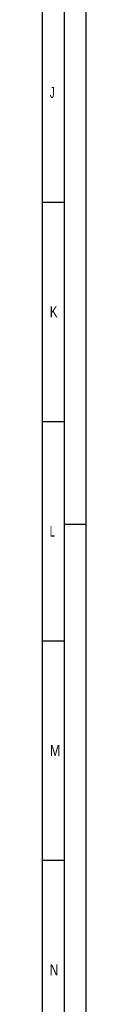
# Model space of a CAD drawing. Header units: millimetres. Extents: x 0 to 1189, y 0 to 841.
# Tile 55 of 77: x 1179 to 1189, y 188 to 412. Entities that reach past the tile are written whole.
import ezdxf

# ---------------------------------------------------------------- set-up
doc = ezdxf.new("R2010")
doc.units = ezdxf.units.MM
doc.header["$LTSCALE"] = 65.395
doc.layers.get('0').update_dxf_attribs({"linetype": 'CONTINUOUS'})
doc.styles.add('TEXTSTYLE_2', font='txt')

msp = doc.modelspace()

# ---------------------------------------------------------------- linework, layer by layer
at = {"color": 5, "linetype": 'Continuous'}
for p, q in [((1189, 841), (1189, 0)), ((1179, 831), (1179, 10)), ((1179, 370.5), (1184, 370.5)), ((1179, 320.5), (1184, 320.5)), ((1189, 297), (1184, 297)), ((1179, 270.5), (1184, 270.5)), ((1179, 220.5), (1184, 220.5))]:
    msp.add_line(p, q, dxfattribs=at)
at = {"color": 6, "linetype": 'Continuous'}
msp.add_line((1184, 836), (1184, 5), dxfattribs=at)

# ---------------------------------------------------------------- texts
at = {"color": 5, "linetype": 'Continuous', "style": 'TEXTSTYLE_2'}
for s, width, p in [('J', 0.642857, (1180.77091, 394.271)), ('K', 0.785714, (1180.77091, 344.271)), ('L', 0.642857, (1180.77091, 294.271)), ('M', 0.857143, (1180.77091, 244.271)), ('N', 0.785714, (1180.77091, 194.271))]:
    msp.add_text(s, height=2.50001, dxfattribs=dict(at, width=width)).set_placement(p)

doc.saveas('drawing.dxf')
